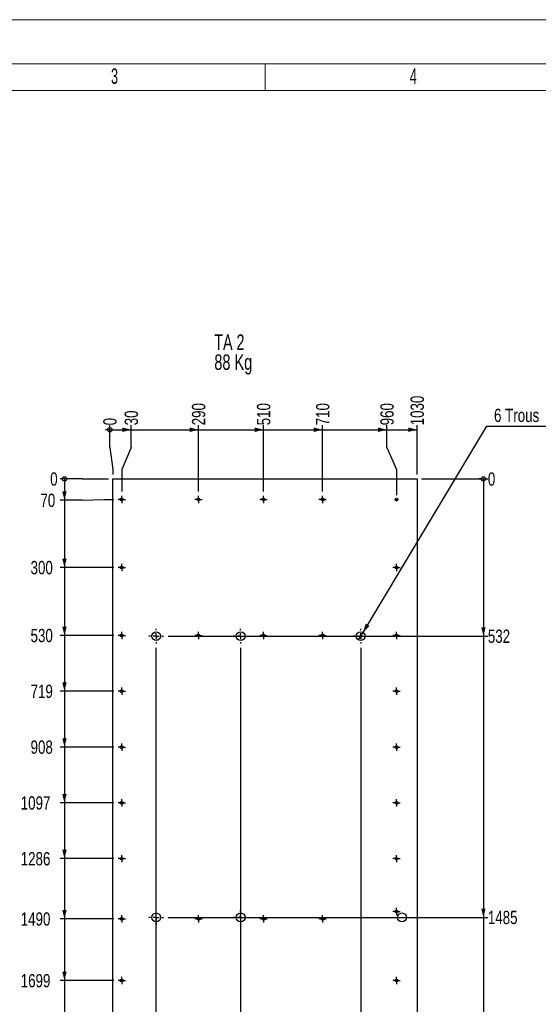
# Model space of a CAD drawing. Header units: millimetres. Extents: x 0 to 841, y 0 to 594.
# Tile 39 of 56: x 163 to 280, y 372 to 594. Entities that reach past the tile are written whole.
import ezdxf

# ---------------------------------------------------------------- set-up
doc = ezdxf.new("R2010")
doc.units = ezdxf.units.MM
doc.linetypes.add('CENTERX2', pattern=[20.32, 12.7, -2.54, 2.54, -2.54])
for name, color, linetype in [('COTES', 1, 'Continuous'), ('NOTES', 6, 'Continuous'), ('TRAIT-MIXTES', 3, 'CENTERX2')]:
    doc.layers.add(name, color=color, linetype=linetype)
doc.layers.add('TRAIT-FORT', color=4, linetype='Continuous', lineweight=25)
doc.styles.add('SLDTEXTSTYLE0', font='TXT', dxfattribs={"width": 0.75})
doc.styles.add('SLDTEXTSTYLE1', font='TXT', dxfattribs={"width": 0.7})
doc.styles.add('SLDTEXTSTYLE2', font='TXT', dxfattribs={"width": 0.6875})
doc.styles.add('SLDTEXTSTYLE3', font='TXT', dxfattribs={"width": 0.605})
doc.dimstyles.new('SLDDIMSTYLE2', dxfattribs={"dimtxt": 3, "dimasz": 0.333333, "dimexe": 0, "dimexo": 0.0625, "dimgap": 0.75, "dimtad": 0, "dimtih": 1, "dimtoh": 1, "dimdec": 0, "dimlfac": 15, "dimrnd": 1e-09, "dimdsep": 46, "dimtxsty": 'SLDTEXTSTYLE0', "dimblk1": 'ORIGIN', "dimblk2": 'ORIGIN', "dimsah": 1, "dimcen": 0.09, "dimadec": 0, "dimazin": 2, "dimtfac": 1, "dimtdec": 0, "dimtofl": 0, "dimtmove": 0, "dimatfit": 3, "dimldrblk": 'ORIGIN', "dimfxl": 1, "dimfrac": 2, "dimtolj": 1, "dimtzin": 12, "dimarcsym": 0})
doc.dimstyles.new('SLDDIMSTYLE3', dxfattribs={"dimtxt": 3, "dimasz": 2, "dimexe": 0, "dimexo": 0.0625, "dimgap": 0.75, "dimtad": 0, "dimtih": 1, "dimtoh": 1, "dimdec": 0, "dimlfac": 15, "dimrnd": 1e-09, "dimzin": 12, "dimdsep": 46, "dimtxsty": 'SLDTEXTSTYLE0', "dimsah": 1, "dimcen": 0.09, "dimadec": 0, "dimazin": 3, "dimtfac": 1, "dimtdec": 0, "dimtofl": 0, "dimtmove": 0, "dimatfit": 3, "dimfxl": 1, "dimfrac": 2, "dimtolj": 1, "dimtzin": 12, "dimarcsym": 0})
doc.dimstyles.new('SLDDIMSTYLE4', dxfattribs={"dimtxt": 3, "dimasz": 2, "dimexe": 0, "dimexo": 0.0625, "dimgap": 0.75, "dimtad": 0, "dimtih": 1, "dimtoh": 1, "dimdec": 0, "dimlfac": 15, "dimrnd": 1e-09, "dimzin": 12, "dimdsep": 46, "dimtxsty": 'SLDTEXTSTYLE0', "dimblk1": 'NONE', "dimsah": 1, "dimcen": 0, "dimadec": 0, "dimazin": 3, "dimtfac": 1, "dimtdec": 0, "dimtmove": 0, "dimatfit": 3, "dimldrblk": 'NONE', "dimfxl": 1, "dimfrac": 2, "dimtolj": 1, "dimtzin": 12, "dimarcsym": 0})

# ---------------------------------------------------------------- blocks, each defined once
blk = doc.blocks.new('SW_NOTE_4')
at = {"layer": 'NOTES', "color": 0, "char_height": 3.5, "attachment_point": 1}
for s, insert, style in [('TA 2', (0, 4.51), 'SLDTEXTSTYLE2'), ('88 Kg', (0, -0.01), 'SLDTEXTSTYLE1')]:
    blk.add_mtext(s, dxfattribs=dict(at, insert=insert, style=style))
blk = doc.blocks.new('_ORIGIN')
at = {"color": 0, "linetype": 'ByBlock', "lineweight": -2}
blk.add_line((0, 0), (-1, 0), dxfattribs=at)
blk.add_circle((0, 0), 0.5, dxfattribs=at)
blk = doc.blocks.new('_D_140')
at = {"layer": 'COTES', "color": 1, "transparency": 16777216}
for p, q in [((183.21, 497.36), (183.21, 502.36)), ((183.21, 497.36), (183.88, 492.36)), ((183.88, 492.36), (183.88, 491.25))]:
    blk.add_line(p, q, dxfattribs=at)
blk.add_blockref('_ORIGIN', (183.21, 501.36), dxfattribs=at)
at = {"layer": 'COTES', "color": 1, "transparency": 16777216, "insert": (181.72, 502.36), "char_height": 3, "attachment_point": 1, "rotation": 90, "style": 'SLDTEXTSTYLE0'}
blk.add_mtext('0', dxfattribs=at)
blk = doc.blocks.new('_D_141')
at = {"layer": 'COTES', "color": 1, "transparency": 16777216}
for p, q in [((183.21, 501.36), (188.03, 501.36)), ((188.03, 497.36), (188.03, 502.36)), ((188.03, 497.36), (185.88, 492.36)), ((185.88, 492.36), (185.88, 487.4))]:
    blk.add_line(p, q, dxfattribs=at)
blk.add_solid([(188.03, 501.36), (186.03, 501.86), (186.03, 500.86)], dxfattribs=at)
at = {"layer": 'COTES', "color": 1, "transparency": 16777216, "insert": (186.54, 502.36), "char_height": 3, "attachment_point": 1, "rotation": 90, "style": 'SLDTEXTSTYLE0'}
blk.add_mtext('30', dxfattribs=at)
blk = doc.blocks.new('_D_142')
at = {"layer": 'COTES', "color": 1, "transparency": 16777216}
for p, q in [((188.03, 501.36), (203.22, 501.36)), ((203.22, 487.4), (203.22, 502.36))]:
    blk.add_line(p, q, dxfattribs=at)
blk.add_solid([(203.22, 501.36), (201.22, 501.86), (201.22, 500.86)], dxfattribs=at)
at = {"layer": 'COTES', "color": 1, "transparency": 16777216, "insert": (201.73, 502.36), "char_height": 3, "attachment_point": 1, "rotation": 90, "style": 'SLDTEXTSTYLE0'}
blk.add_mtext('290', dxfattribs=at)
blk = doc.blocks.new('_D_143')
at = {"layer": 'COTES', "color": 1, "transparency": 16777216}
for p, q in [((203.22, 501.36), (217.88, 501.36)), ((217.88, 487.4), (217.88, 502.36))]:
    blk.add_line(p, q, dxfattribs=at)
blk.add_solid([(217.88, 501.36), (215.88, 501.86), (215.88, 500.86)], dxfattribs=at)
at = {"layer": 'COTES', "color": 1, "transparency": 16777216, "insert": (216.4, 502.36), "char_height": 3, "attachment_point": 1, "rotation": 90, "style": 'SLDTEXTSTYLE0'}
blk.add_mtext('510', dxfattribs=at)
blk = doc.blocks.new('_D_144')
at = {"layer": 'COTES', "color": 1, "transparency": 16777216}
for p, q in [((217.88, 501.36), (231.22, 501.36)), ((231.22, 487.4), (231.22, 502.36))]:
    blk.add_line(p, q, dxfattribs=at)
blk.add_solid([(231.22, 501.36), (229.22, 501.86), (229.22, 500.86)], dxfattribs=at)
at = {"layer": 'COTES', "color": 1, "transparency": 16777216, "insert": (229.73, 502.36), "char_height": 3, "attachment_point": 1, "rotation": 90, "style": 'SLDTEXTSTYLE0'}
blk.add_mtext('710', dxfattribs=at)
blk = doc.blocks.new('_D_145')
at = {"layer": 'COTES', "color": 1, "transparency": 16777216}
for p, q in [((231.22, 501.36), (245.74, 501.36)), ((245.74, 497.36), (245.74, 502.36)), ((245.74, 497.36), (247.88, 492.36)), ((247.88, 492.36), (247.88, 486.59))]:
    blk.add_line(p, q, dxfattribs=at)
blk.add_solid([(245.74, 501.36), (243.74, 501.86), (243.74, 500.86)], dxfattribs=at)
at = {"layer": 'COTES', "color": 1, "transparency": 16777216, "insert": (244.25, 502.36), "char_height": 3, "attachment_point": 1, "rotation": 90, "style": 'SLDTEXTSTYLE0'}
blk.add_mtext('960', dxfattribs=at)
blk = doc.blocks.new('_D_146')
at = {"layer": 'COTES', "color": 1, "transparency": 16777216}
for p, q in [((245.74, 501.36), (252.55, 501.36)), ((252.55, 491.25), (252.55, 502.36))]:
    blk.add_line(p, q, dxfattribs=at)
blk.add_solid([(252.55, 501.36), (250.55, 501.86), (250.55, 500.86)], dxfattribs=at)
at = {"layer": 'COTES', "color": 1, "transparency": 16777216, "insert": (251.06, 502.36), "char_height": 3, "attachment_point": 1, "rotation": 90, "style": 'SLDTEXTSTYLE0'}
blk.add_mtext('1030', dxfattribs=at)
blk = doc.blocks.new('_D_148')
at = {"layer": 'COTES', "color": 1, "transparency": 16777216}
for p, q in [((193.68, 287.4), (193.68, 452.09)), ((192.54, 282.4), (193.68, 287.4)), ((192.54, 282.4), (192.54, 277.4)), ((183.88, 278.4), (192.54, 278.4))]:
    blk.add_line(p, q, dxfattribs=at)
blk.add_solid([(192.54, 278.4), (190.54, 278.9), (190.54, 277.9)], dxfattribs=at)
at = {"layer": 'COTES', "color": 1, "transparency": 16777216, "insert": (191.05, 270.75), "char_height": 3, "attachment_point": 1, "rotation": 90, "style": 'SLDTEXTSTYLE0'}
blk.add_mtext('147', dxfattribs=at)
blk = doc.blocks.new('_D_149')
at = {"layer": 'COTES', "color": 1, "transparency": 16777216}
for p, q in [((212.72, 452.09), (212.72, 277.4)), ((192.54, 278.4), (212.72, 278.4))]:
    blk.add_line(p, q, dxfattribs=at)
blk.add_solid([(212.72, 278.4), (210.72, 278.9), (210.72, 277.9)], dxfattribs=at)
at = {"layer": 'COTES', "color": 1, "transparency": 16777216, "insert": (211.24, 270.75), "char_height": 3, "attachment_point": 1, "rotation": 90, "style": 'SLDTEXTSTYLE0'}
blk.add_mtext('433', dxfattribs=at)
blk = doc.blocks.new('_D_150')
at = {"layer": 'COTES', "color": 1, "transparency": 16777216}
for p, q in [((239.81, 452.09), (239.81, 277.4)), ((212.72, 278.4), (239.81, 278.4))]:
    blk.add_line(p, q, dxfattribs=at)
blk.add_solid([(239.81, 278.4), (237.81, 278.9), (237.81, 277.9)], dxfattribs=at)
at = {"layer": 'COTES', "color": 1, "transparency": 16777216, "insert": (238.33, 270.75), "char_height": 3, "attachment_point": 1, "rotation": 90, "style": 'SLDTEXTSTYLE0'}
blk.add_mtext('839', dxfattribs=at)
blk = doc.blocks.new('_D_152')
at = {"layer": 'COTES', "color": 1, "transparency": 16777216}
for p, q in [((176.97, 490.25), (171.97, 490.25)), ((176.97, 490.25), (181.97, 490.25)), ((181.97, 490.25), (182.88, 490.25))]:
    blk.add_line(p, q, dxfattribs=at)
blk.add_blockref('_ORIGIN', (172.97, 490.25), dxfattribs=at)
at = {"layer": 'COTES', "color": 1, "transparency": 16777216, "insert": (169.75, 491.74), "char_height": 3, "attachment_point": 1, "style": 'SLDTEXTSTYLE0'}
blk.add_mtext('0', dxfattribs=at)
blk = doc.blocks.new('_D_153')
at = {"layer": 'COTES', "color": 1, "transparency": 16777216}
for p, q in [((172.97, 490.25), (172.97, 485.44)), ((176.97, 485.44), (171.97, 485.44)), ((176.97, 485.44), (181.97, 485.59)), ((181.97, 485.59), (184.07, 485.59))]:
    blk.add_line(p, q, dxfattribs=at)
blk.add_solid([(172.97, 485.44), (173.47, 487.44), (172.47, 487.44)], dxfattribs=at)
at = {"layer": 'COTES', "color": 1, "transparency": 16777216, "insert": (167.54, 486.93), "char_height": 3, "attachment_point": 1, "style": 'SLDTEXTSTYLE0'}
blk.add_mtext('70', dxfattribs=at)
blk = doc.blocks.new('_D_154')
at = {"layer": 'COTES', "color": 1, "transparency": 16777216}
for p, q in [((172.97, 485.44), (172.97, 470.25)), ((184.07, 470.25), (171.97, 470.25))]:
    blk.add_line(p, q, dxfattribs=at)
blk.add_solid([(172.97, 470.25), (173.47, 472.25), (172.47, 472.25)], dxfattribs=at)
at = {"layer": 'COTES', "color": 1, "transparency": 16777216, "insert": (165.32, 471.74), "char_height": 3, "attachment_point": 1, "style": 'SLDTEXTSTYLE0'}
blk.add_mtext('300', dxfattribs=at)
blk = doc.blocks.new('_D_155')
at = {"layer": 'COTES', "color": 1, "transparency": 16777216}
for p, q in [((172.97, 470.25), (172.97, 454.92)), ((184.07, 454.92), (171.97, 454.92))]:
    blk.add_line(p, q, dxfattribs=at)
blk.add_solid([(172.97, 454.92), (173.47, 456.92), (172.47, 456.92)], dxfattribs=at)
at = {"layer": 'COTES', "color": 1, "transparency": 16777216, "insert": (165.32, 456.4), "char_height": 3, "attachment_point": 1, "style": 'SLDTEXTSTYLE0'}
blk.add_mtext('530', dxfattribs=at)
blk = doc.blocks.new('_D_156')
at = {"layer": 'COTES', "color": 1, "transparency": 16777216}
for p, q in [((172.97, 454.92), (172.97, 442.32)), ((184.07, 442.32), (171.97, 442.32))]:
    blk.add_line(p, q, dxfattribs=at)
blk.add_solid([(172.97, 442.32), (173.47, 444.32), (172.47, 444.32)], dxfattribs=at)
at = {"layer": 'COTES', "color": 1, "transparency": 16777216, "insert": (165.32, 443.8), "char_height": 3, "attachment_point": 1, "style": 'SLDTEXTSTYLE0'}
blk.add_mtext('719', dxfattribs=at)
blk = doc.blocks.new('_D_157')
at = {"layer": 'COTES', "color": 1, "transparency": 16777216}
for p, q in [((172.97, 442.32), (172.97, 429.72)), ((184.07, 429.72), (171.97, 429.72))]:
    blk.add_line(p, q, dxfattribs=at)
blk.add_solid([(172.97, 429.72), (173.47, 431.72), (172.47, 431.72)], dxfattribs=at)
at = {"layer": 'COTES', "color": 1, "transparency": 16777216, "insert": (165.32, 431.2), "char_height": 3, "attachment_point": 1, "style": 'SLDTEXTSTYLE0'}
blk.add_mtext('908', dxfattribs=at)
blk = doc.blocks.new('_D_158')
at = {"layer": 'COTES', "color": 1, "transparency": 16777216}
for p, q in [((172.97, 429.72), (172.97, 417.12)), ((184.07, 417.12), (171.97, 417.12))]:
    blk.add_line(p, q, dxfattribs=at)
blk.add_solid([(172.97, 417.12), (173.47, 419.12), (172.47, 419.12)], dxfattribs=at)
at = {"layer": 'COTES', "color": 1, "transparency": 16777216, "insert": (163.1, 418.6), "char_height": 3, "attachment_point": 1, "style": 'SLDTEXTSTYLE0'}
blk.add_mtext('1097', dxfattribs=at)
blk = doc.blocks.new('_D_159')
at = {"layer": 'COTES', "color": 1, "transparency": 16777216}
for p, q in [((172.97, 417.12), (172.97, 404.52)), ((184.07, 404.52), (171.97, 404.52))]:
    blk.add_line(p, q, dxfattribs=at)
blk.add_solid([(172.97, 404.52), (173.47, 406.52), (172.47, 406.52)], dxfattribs=at)
at = {"layer": 'COTES', "color": 1, "transparency": 16777216, "insert": (163.1, 406), "char_height": 3, "attachment_point": 1, "style": 'SLDTEXTSTYLE0'}
blk.add_mtext('1286', dxfattribs=at)
blk = doc.blocks.new('_D_160')
at = {"layer": 'COTES', "color": 1, "transparency": 16777216}
for p, q in [((172.97, 404.52), (172.97, 390.92)), ((184.07, 390.92), (171.97, 390.92))]:
    blk.add_line(p, q, dxfattribs=at)
blk.add_solid([(172.97, 390.92), (173.47, 392.92), (172.47, 392.92)], dxfattribs=at)
at = {"layer": 'COTES', "color": 1, "transparency": 16777216, "insert": (163.1, 392.4), "char_height": 3, "attachment_point": 1, "style": 'SLDTEXTSTYLE0'}
blk.add_mtext('1490', dxfattribs=at)
blk = doc.blocks.new('_D_161')
at = {"layer": 'COTES', "color": 1, "transparency": 16777216}
for p, q in [((172.97, 390.92), (172.97, 376.99)), ((184.07, 376.99), (171.97, 376.99))]:
    blk.add_line(p, q, dxfattribs=at)
blk.add_solid([(172.97, 376.99), (173.47, 378.99), (172.47, 378.99)], dxfattribs=at)
at = {"layer": 'COTES', "color": 1, "transparency": 16777216, "insert": (163.1, 378.47), "char_height": 3, "attachment_point": 1, "style": 'SLDTEXTSTYLE0'}
blk.add_mtext('1699', dxfattribs=at)
blk = doc.blocks.new('_D_162')
at = {"layer": 'COTES', "color": 1, "transparency": 16777216}
for p, q in [((172.97, 376.99), (172.97, 361.39)), ((184.07, 361.39), (171.97, 361.39))]:
    blk.add_line(p, q, dxfattribs=at)
blk.add_solid([(172.97, 361.39), (173.47, 363.39), (172.47, 363.39)], dxfattribs=at)
at = {"layer": 'COTES', "color": 1, "transparency": 16777216, "insert": (163.1, 362.87), "char_height": 3, "attachment_point": 1, "style": 'SLDTEXTSTYLE0'}
blk.add_mtext('1933', dxfattribs=at)
blk = doc.blocks.new('_D_163')
at = {"layer": 'COTES', "color": 1, "transparency": 16777216}
for p, q in [((172.97, 361.39), (172.97, 345.79)), ((184.07, 345.79), (171.97, 345.79))]:
    blk.add_line(p, q, dxfattribs=at)
blk.add_solid([(172.97, 345.79), (173.47, 347.79), (172.47, 347.79)], dxfattribs=at)
at = {"layer": 'COTES', "color": 1, "transparency": 16777216, "insert": (163.1, 347.27), "char_height": 3, "attachment_point": 1, "style": 'SLDTEXTSTYLE0'}
blk.add_mtext('2167', dxfattribs=at)
blk = doc.blocks.new('_D_164')
at = {"layer": 'COTES', "color": 1, "transparency": 16777216}
for p, q in [((172.97, 345.79), (172.97, 330.19)), ((184.07, 330.19), (171.97, 330.19))]:
    blk.add_line(p, q, dxfattribs=at)
blk.add_solid([(172.97, 330.19), (173.47, 332.19), (172.47, 332.19)], dxfattribs=at)
at = {"layer": 'COTES', "color": 1, "transparency": 16777216, "insert": (163.1, 331.67), "char_height": 3, "attachment_point": 1, "style": 'SLDTEXTSTYLE0'}
blk.add_mtext('2401', dxfattribs=at)
blk = doc.blocks.new('_D_165')
at = {"layer": 'COTES', "color": 1, "transparency": 16777216}
for p, q in [((172.97, 330.19), (172.97, 314.59)), ((184.07, 314.59), (171.97, 314.59))]:
    blk.add_line(p, q, dxfattribs=at)
blk.add_solid([(172.97, 314.59), (173.47, 316.59), (172.47, 316.59)], dxfattribs=at)
at = {"layer": 'COTES', "color": 1, "transparency": 16777216, "insert": (163.1, 316.07), "char_height": 3, "attachment_point": 1, "style": 'SLDTEXTSTYLE0'}
blk.add_mtext('2635', dxfattribs=at)
blk = doc.blocks.new('_D_166')
at = {"layer": 'COTES', "color": 1, "transparency": 16777216}
for p, q in [((172.97, 314.59), (172.97, 299.73)), ((176.97, 299.73), (171.97, 299.73)), ((176.97, 299.73), (181.97, 299.59)), ((181.97, 299.59), (184.07, 299.59))]:
    blk.add_line(p, q, dxfattribs=at)
blk.add_solid([(172.97, 299.73), (173.47, 301.73), (172.47, 301.73)], dxfattribs=at)
at = {"layer": 'COTES', "color": 1, "transparency": 16777216, "insert": (163.1, 301.22), "char_height": 3, "attachment_point": 1, "style": 'SLDTEXTSTYLE0'}
blk.add_mtext('2860', dxfattribs=at)
blk = doc.blocks.new('_D_167')
at = {"layer": 'COTES', "color": 1, "transparency": 16777216}
for p, q in [((172.97, 299.73), (172.97, 294.92)), ((182.88, 294.92), (171.97, 294.92))]:
    blk.add_line(p, q, dxfattribs=at)
blk.add_solid([(172.97, 294.92), (173.47, 296.92), (172.47, 296.92)], dxfattribs=at)
at = {"layer": 'COTES', "color": 1, "transparency": 16777216, "insert": (163.1, 296.4), "char_height": 3, "attachment_point": 1, "style": 'SLDTEXTSTYLE0'}
blk.add_mtext('2930', dxfattribs=at)
blk = doc.blocks.new('_D_168')
at = {"layer": 'COTES', "color": 1, "transparency": 16777216}
blk.add_line((253.55, 490.25), (268.5, 490.25), dxfattribs=at)
blk.add_blockref('_ORIGIN', (267.5, 490.25), dxfattribs=at)
at = {"layer": 'COTES', "color": 1, "transparency": 16777216, "insert": (268.5, 491.74), "char_height": 3, "attachment_point": 1, "style": 'SLDTEXTSTYLE0'}
blk.add_mtext('0', dxfattribs=at)
blk = doc.blocks.new('_D_169')
at = {"layer": 'COTES', "color": 1, "transparency": 16777216}
for p, q in [((267.5, 490.25), (267.5, 454.75)), ((196.34, 454.75), (268.5, 454.75))]:
    blk.add_line(p, q, dxfattribs=at)
blk.add_solid([(267.5, 454.75), (268, 456.75), (267, 456.75)], dxfattribs=at)
at = {"layer": 'COTES', "color": 1, "transparency": 16777216, "insert": (268.5, 456.24), "char_height": 3, "attachment_point": 1, "style": 'SLDTEXTSTYLE0'}
blk.add_mtext('532', dxfattribs=at)
blk = doc.blocks.new('_D_170')
at = {"layer": 'COTES', "color": 1, "transparency": 16777216}
for p, q in [((267.5, 454.75), (267.5, 391.25)), ((196.34, 391.25), (268.5, 391.25))]:
    blk.add_line(p, q, dxfattribs=at)
blk.add_solid([(267.5, 391.25), (268, 393.25), (267, 393.25)], dxfattribs=at)
at = {"layer": 'COTES', "color": 1, "transparency": 16777216, "insert": (268.5, 392.74), "char_height": 3, "attachment_point": 1, "style": 'SLDTEXTSTYLE0'}
blk.add_mtext('1485', dxfattribs=at)
blk = doc.blocks.new('_D_171')
at = {"layer": 'COTES', "color": 1, "transparency": 16777216}
for p, q in [((267.5, 391.25), (267.5, 294.92)), ((253.55, 294.92), (268.5, 294.92))]:
    blk.add_line(p, q, dxfattribs=at)
blk.add_solid([(267.5, 294.92), (268, 296.92), (267, 296.92)], dxfattribs=at)
at = {"layer": 'COTES', "color": 1, "transparency": 16777216, "insert": (268.5, 296.4), "char_height": 3, "attachment_point": 1, "style": 'SLDTEXTSTYLE0'}
blk.add_mtext('2930', dxfattribs=at)
blk = doc.blocks.new('_D_172')
at = {"layer": 'COTES', "color": 1, "transparency": 16777216}
for p, q in [((240.33, 455.61), (268.3, 502.2)), ((268.3, 502.2), (292.8, 502.2)), ((239.3, 453.9), (240.33, 455.61))]:
    blk.add_line(p, q, dxfattribs=at)
blk.add_solid([(240.33, 455.61), (241.78, 457.07), (240.93, 457.58)], dxfattribs=at)
at = {"layer": 'COTES', "color": 1, "transparency": 16777216, "char_height": 3, "attachment_point": 1, "style": 'SLDTEXTSTYLE0'}
for s, insert in [('6 Trous', (269.89, 506.11)), ('%%c', (283.84, 506.07)), ('30', (288.36, 506.11))]:
    blk.add_mtext(s, dxfattribs=dict(at, insert=insert))
blk = doc.blocks.new('_NONE')
blk = doc.blocks.new('SW_CENTERMARKSYMBOL_48')
at = {"layer": 'TRAIT-MIXTES', "color": 0}
for p, q in [((-0.67, 0), (-0.82, 0)), ((0, 0), (-0.67, 0)), ((0, 0.67), (0, 0.82)), ((0, 0), (0, 0.67)), ((0, 0), (0, -0.67)), ((0, 0), (0.67, 0)), ((0.67, 0), (0.82, 0)), ((0, -0.67), (0, -0.82))]:
    blk.add_line(p, q, dxfattribs=at)
blk = doc.blocks.new('SW_CENTERMARKSYMBOL_53')
at = {"layer": 'TRAIT-MIXTES', "color": 0}
for p, q in [((-0.67, 0), (-0.82, 0)), ((0, 0), (-0.67, 0)), ((0, 0.67), (0, 0.82)), ((0, 0), (0, 0.67)), ((0, 0), (0, -0.67)), ((0, 0), (0.67, 0)), ((0.67, 0), (0.82, 0)), ((0, -0.67), (0, -0.82))]:
    blk.add_line(p, q, dxfattribs=at)
blk = doc.blocks.new('SW_CENTERMARKSYMBOL_54')
at = {"layer": 'TRAIT-MIXTES', "color": 0}
for p, q in [((-0.67, 0), (-0.82, 0)), ((0, 0), (-0.67, 0)), ((0, 0.67), (0, 0.82)), ((0, 0), (0, 0.67)), ((0, 0), (0, -0.67)), ((0, 0), (0.67, 0)), ((0.67, 0), (0.82, 0)), ((0, -0.67), (0, -0.82))]:
    blk.add_line(p, q, dxfattribs=at)
blk = doc.blocks.new('SW_CENTERMARKSYMBOL_55')
at = {"layer": 'TRAIT-MIXTES', "color": 0}
for p, q in [((-0.67, 0), (-0.82, 0)), ((0, 0), (-0.67, 0)), ((0, 0.67), (0, 0.82)), ((0, 0), (0, 0.67)), ((0, 0), (0, -0.67)), ((0, 0), (0.67, 0)), ((0.67, 0), (0.82, 0)), ((0, -0.67), (0, -0.82))]:
    blk.add_line(p, q, dxfattribs=at)
blk = doc.blocks.new('SW_CENTERMARKSYMBOL_56')
at = {"layer": 'TRAIT-MIXTES', "color": 0}
for p, q in [((-0.67, 0), (-0.82, 0)), ((0, 0), (-0.67, 0)), ((0, 0.67), (0, 0.82)), ((0, 0), (0, 0.67)), ((0, 0), (0, -0.67)), ((0, 0), (0.67, 0)), ((0.67, 0), (0.82, 0)), ((0, -0.67), (0, -0.82))]:
    blk.add_line(p, q, dxfattribs=at)
blk = doc.blocks.new('SW_CENTERMARKSYMBOL_57')
at = {"layer": 'TRAIT-MIXTES', "color": 0}
for p, q in [((-0.67, 0), (-0.82, 0)), ((0, 0), (-0.67, 0)), ((0, 0.67), (0, 0.82)), ((0, 0), (0, 0.67)), ((0, 0), (0, -0.67)), ((0, 0), (0.67, 0)), ((0.67, 0), (0.82, 0)), ((0, -0.67), (0, -0.82))]:
    blk.add_line(p, q, dxfattribs=at)
blk = doc.blocks.new('SW_CENTERMARKSYMBOL_58')
at = {"layer": 'TRAIT-MIXTES', "color": 0}
for p, q in [((-0.67, 0), (-0.82, 0)), ((0, 0), (-0.67, 0)), ((0, 0.67), (0, 0.82)), ((0, 0), (0, 0.67)), ((0, 0), (0, -0.67)), ((0, 0), (0.67, 0)), ((0.67, 0), (0.82, 0)), ((0, -0.67), (0, -0.82))]:
    blk.add_line(p, q, dxfattribs=at)
blk = doc.blocks.new('SW_CENTERMARKSYMBOL_59')
at = {"layer": 'TRAIT-MIXTES', "color": 0}
for p, q in [((-0.67, 0), (-0.82, 0)), ((0, 0), (-0.67, 0)), ((0, 0.67), (0, 0.82)), ((0, 0), (0, 0.67)), ((0, 0), (0, -0.67)), ((0, 0), (0.67, 0)), ((0.67, 0), (0.82, 0)), ((0, -0.67), (0, -0.82))]:
    blk.add_line(p, q, dxfattribs=at)
blk = doc.blocks.new('SW_CENTERMARKSYMBOL_60')
at = {"layer": 'TRAIT-MIXTES', "color": 0}
for p, q in [((-0.67, 0), (-0.82, 0)), ((0, 0), (-0.67, 0)), ((0, 0.67), (0, 0.82)), ((0, 0), (0, 0.67)), ((0, 0), (0, -0.67)), ((0, 0), (0.67, 0)), ((0.67, 0), (0.82, 0)), ((0, -0.67), (0, -0.82))]:
    blk.add_line(p, q, dxfattribs=at)
blk = doc.blocks.new('SW_CENTERMARKSYMBOL_61')
at = {"layer": 'TRAIT-MIXTES', "color": 0}
for p, q in [((-0.67, 0), (-0.82, 0)), ((0, 0), (-0.67, 0)), ((0, 0.67), (0, 0.82)), ((0, 0), (0, 0.67)), ((0, 0), (0, -0.67)), ((0, 0), (0.67, 0)), ((0.67, 0), (0.82, 0)), ((0, -0.67), (0, -0.82))]:
    blk.add_line(p, q, dxfattribs=at)
blk = doc.blocks.new('SW_CENTERMARKSYMBOL_62')
at = {"layer": 'TRAIT-MIXTES', "color": 0}
for p, q in [((-0.67, 0), (-0.82, 0)), ((0, 0), (-0.67, 0)), ((0, 0.67), (0, 0.82)), ((0, 0), (0, 0.67)), ((0, 0), (0, -0.67)), ((0, 0), (0.67, 0)), ((0.67, 0), (0.82, 0)), ((0, -0.67), (0, -0.82))]:
    blk.add_line(p, q, dxfattribs=at)
blk = doc.blocks.new('SW_CENTERMARKSYMBOL_63')
at = {"layer": 'TRAIT-MIXTES', "color": 0}
for p, q in [((-0.67, 0), (-0.82, 0)), ((0, 0), (-0.67, 0)), ((0, 0.67), (0, 0.82)), ((0, 0), (0, 0.67)), ((0, 0), (0, -0.67)), ((0, 0), (0.67, 0)), ((0.67, 0), (0.82, 0)), ((0, -0.67), (0, -0.82))]:
    blk.add_line(p, q, dxfattribs=at)
blk = doc.blocks.new('SW_CENTERMARKSYMBOL_69')
at = {"layer": 'TRAIT-MIXTES', "color": 0}
for p, q in [((-0.67, 0), (-0.82, 0)), ((0, 0), (-0.67, 0)), ((0, 0.67), (0, 0.82)), ((0, 0), (0, 0.67)), ((0, 0), (0, -0.67)), ((0, 0), (0.67, 0)), ((0.67, 0), (0.82, 0)), ((0, -0.67), (0, -0.82))]:
    blk.add_line(p, q, dxfattribs=at)
blk = doc.blocks.new('SW_CENTERMARKSYMBOL_70')
at = {"layer": 'TRAIT-MIXTES', "color": 0}
for p, q in [((-0.67, 0), (-0.82, 0)), ((0, 0), (-0.67, 0)), ((0, 0.67), (0, 0.82)), ((0, 0), (0, 0.67)), ((0, 0), (0, -0.67)), ((0, 0), (0.67, 0)), ((0.67, 0), (0.82, 0)), ((0, -0.67), (0, -0.82))]:
    blk.add_line(p, q, dxfattribs=at)
blk = doc.blocks.new('SW_CENTERMARKSYMBOL_71')
at = {"layer": 'TRAIT-MIXTES', "color": 0}
for p, q in [((-0.67, 0), (-0.82, 0)), ((0, 0), (-0.67, 0)), ((0, 0.67), (0, 0.82)), ((0, 0), (0, 0.67)), ((0, 0), (0, -0.67)), ((0, 0), (0.67, 0)), ((0.67, 0), (0.82, 0)), ((0, -0.67), (0, -0.82))]:
    blk.add_line(p, q, dxfattribs=at)
blk = doc.blocks.new('SW_CENTERMARKSYMBOL_72')
at = {"layer": 'TRAIT-MIXTES', "color": 0}
for p, q in [((-0.67, 0), (-0.82, 0)), ((0, 0), (-0.67, 0)), ((0, 0.67), (0, 0.82)), ((0, 0), (0, 0.67)), ((0, 0), (0, -0.67)), ((0, 0), (0.67, 0)), ((0.67, 0), (0.82, 0)), ((0, -0.67), (0, -0.82))]:
    blk.add_line(p, q, dxfattribs=at)
blk = doc.blocks.new('SW_CENTERMARKSYMBOL_73')
at = {"layer": 'TRAIT-MIXTES', "color": 0}
for p, q in [((-0.67, 0), (-0.82, 0)), ((0, 0), (-0.67, 0)), ((0, 0.67), (0, 0.82)), ((0, 0), (0, 0.67)), ((0, 0), (0, -0.67)), ((0, 0), (0.67, 0)), ((0.67, 0), (0.82, 0)), ((0, -0.67), (0, -0.82))]:
    blk.add_line(p, q, dxfattribs=at)
blk = doc.blocks.new('SW_CENTERMARKSYMBOL_74')
at = {"layer": 'TRAIT-MIXTES', "color": 0}
for p, q in [((-0.67, 0), (-0.82, 0)), ((0, 0), (-0.67, 0)), ((0, 0.67), (0, 0.82)), ((0, 0), (0, 0.67)), ((0, 0), (0, -0.67)), ((0, 0), (0.67, 0)), ((0.67, 0), (0.82, 0)), ((0, -0.67), (0, -0.82))]:
    blk.add_line(p, q, dxfattribs=at)
blk = doc.blocks.new('SW_CENTERMARKSYMBOL_75')
at = {"layer": 'TRAIT-MIXTES', "color": 0}
for p, q in [((-0.67, 0), (-0.82, 0)), ((0, 0), (-0.67, 0)), ((0, 0.67), (0, 0.82)), ((0, 0), (0, 0.67)), ((0, 0), (0, -0.67)), ((0, 0), (0.67, 0)), ((0.67, 0), (0.82, 0)), ((0, -0.67), (0, -0.82))]:
    blk.add_line(p, q, dxfattribs=at)
blk = doc.blocks.new('SW_CENTERMARKSYMBOL_76')
at = {"layer": 'TRAIT-MIXTES', "color": 0}
for p, q in [((-0.67, 0), (-0.82, 0)), ((0, 0), (-0.67, 0)), ((0, 0.67), (0, 0.82)), ((0, 0), (0, 0.67)), ((0, 0), (0, -0.67)), ((0, 0), (0.67, 0)), ((0.67, 0), (0.82, 0)), ((0, -0.67), (0, -0.82))]:
    blk.add_line(p, q, dxfattribs=at)
blk = doc.blocks.new('SW_CENTERMARKSYMBOL_77')
at = {"layer": 'TRAIT-MIXTES', "color": 0}
for p, q in [((-0.67, 0), (-0.82, 0)), ((0, 0), (-0.67, 0)), ((0, 0.67), (0, 0.82)), ((0, 0), (0, 0.67)), ((0, 0), (0, -0.67)), ((0, 0), (0.67, 0)), ((0.67, 0), (0.82, 0)), ((0, -0.67), (0, -0.82))]:
    blk.add_line(p, q, dxfattribs=at)
blk = doc.blocks.new('SW_CENTERMARKSYMBOL_78')
at = {"layer": 'TRAIT-MIXTES', "color": 0}
for p, q in [((-0.67, 0), (-0.82, 0)), ((0, 0), (-0.67, 0)), ((0, 0.67), (0, 0.82)), ((0, 0), (0, 0.67)), ((0, 0), (0, -0.67)), ((0, 0), (0.67, 0)), ((0.67, 0), (0.82, 0)), ((0, -0.67), (0, -0.82))]:
    blk.add_line(p, q, dxfattribs=at)
blk = doc.blocks.new('SW_CENTERMARKSYMBOL_79')
at = {"layer": 'TRAIT-MIXTES', "color": 0}
for p, q in [((-0.67, 0), (-0.82, 0)), ((0, 0), (-0.67, 0)), ((0, 0.67), (0, 0.82)), ((0, 0), (0, 0.67)), ((0, 0), (0, -0.67)), ((0, 0), (0.67, 0)), ((0.67, 0), (0.82, 0)), ((0, -0.67), (0, -0.82))]:
    blk.add_line(p, q, dxfattribs=at)
blk = doc.blocks.new('SW_CENTERMARKSYMBOL_80')
at = {"layer": 'TRAIT-MIXTES', "color": 0}
for p, q in [((-0.67, 0), (-0.82, 0)), ((0, 0), (-0.67, 0)), ((0, 0.67), (0, 0.82)), ((0, 0), (0, 0.67)), ((0, 0), (0, -0.67)), ((0, 0), (0.67, 0)), ((0.67, 0), (0.82, 0)), ((0, -0.67), (0, -0.82))]:
    blk.add_line(p, q, dxfattribs=at)
blk = doc.blocks.new('SW_CENTERMARKSYMBOL_81')
at = {"layer": 'TRAIT-MIXTES', "color": 0}
for p, q in [((-0.67, 0), (-0.82, 0)), ((0, 0), (-0.67, 0)), ((0, 0.67), (0, 0.82)), ((0, 0), (0, 0.67)), ((0, 0), (0, -0.67)), ((0, 0), (0.67, 0)), ((0.67, 0), (0.82, 0)), ((0, -0.67), (0, -0.82))]:
    blk.add_line(p, q, dxfattribs=at)
blk = doc.blocks.new('SW_CENTERMARKSYMBOL_82')
at = {"layer": 'TRAIT-MIXTES', "color": 0}
for p, q in [((-0.67, 0), (-0.82, 0)), ((0, 0), (-0.67, 0)), ((0, 0.67), (0, 0.82)), ((0, 0), (0, 0.67)), ((0, 0), (0, -0.67)), ((0, 0), (0.67, 0)), ((0.67, 0), (0.82, 0)), ((0, -0.67), (0, -0.82))]:
    blk.add_line(p, q, dxfattribs=at)
blk = doc.blocks.new('SW_CENTERMARKSYMBOL_83')
at = {"layer": 'TRAIT-MIXTES', "color": 0}
for p, q in [((-1.33, 0), (-1.67, 0)), ((0, 0), (-0.67, 0)), ((0, 1.33), (0, 1.67)), ((0, 0), (0, 0.67)), ((0, 0), (0, -0.67)), ((0, 0), (0.67, 0)), ((1.33, 0), (1.67, 0)), ((0, -1.33), (0, -1.67))]:
    blk.add_line(p, q, dxfattribs=at)
blk = doc.blocks.new('SW_CENTERMARKSYMBOL_84')
at = {"layer": 'TRAIT-MIXTES', "color": 0}
for p, q in [((-1.33, 0), (-1.67, 0)), ((0, 0), (-0.67, 0)), ((0, 1.33), (0, 1.67)), ((0, 0), (0, 0.67)), ((0, 0), (0, -0.67)), ((0, 0), (0.67, 0)), ((1.33, 0), (1.67, 0)), ((0, -1.33), (0, -1.67))]:
    blk.add_line(p, q, dxfattribs=at)
blk = doc.blocks.new('SW_CENTERMARKSYMBOL_85')
at = {"layer": 'TRAIT-MIXTES', "color": 0}
for p, q in [((-1.33, 0), (-1.67, 0)), ((0, 0), (-0.67, 0)), ((0, 1.33), (0, 1.67)), ((0, 0), (0, 0.67)), ((0, 0), (0, -0.67)), ((0, 0), (0.67, 0)), ((1.33, 0), (1.67, 0)), ((0, -1.33), (0, -1.67))]:
    blk.add_line(p, q, dxfattribs=at)
blk = doc.blocks.new('SW_CENTERMARKSYMBOL_86')
at = {"layer": 'TRAIT-MIXTES', "color": 0}
for p, q in [((-1.33, 0), (-1.67, 0)), ((0, 0), (-0.67, 0)), ((0, 1.33), (0, 1.67)), ((0, 0), (0, 0.67)), ((0, 0), (0, -0.67)), ((0, 0), (0.67, 0)), ((1.33, 0), (1.67, 0)), ((0, -1.33), (0, -1.67))]:
    blk.add_line(p, q, dxfattribs=at)
blk = doc.blocks.new('SW_CENTERMARKSYMBOL_87')
at = {"layer": 'TRAIT-MIXTES', "color": 0}
for p, q in [((-1.33, 0), (-1.67, 0)), ((0, 0), (-0.67, 0)), ((0, 1.33), (0, 1.67)), ((0, 0), (0, 0.67)), ((0, 0), (0, -0.67)), ((0, 0), (0.67, 0)), ((1.33, 0), (1.67, 0)), ((0, -1.33), (0, -1.67))]:
    blk.add_line(p, q, dxfattribs=at)

msp = doc.modelspace()

# ---------------------------------------------------------------- linework, layer by layer
at = {"color": 7, "linetype": 'Continuous', "lineweight": 18}
for p, q in [((841.00104, 593.94307), (0.00104, 593.94307)), ((831.00104, 583.94307), (10.00104, 583.94307)), ((218.25114, 577.94307), (218.25114, 583.94307)), ((16.00104, 577.94307), (825.00104, 577.94307))]:
    msp.add_line(p, q, dxfattribs=at)
at = {"layer": 'TRAIT-FORT', "color": 4, "linetype": 'Continuous', "lineweight": 25}
for p, q in [((183.88347, 490.25232), (252.5488, 490.25232)), ((183.88347, 294.91898), (183.88347, 490.25232)), ((252.5488, 490.25232), (252.5488, 294.91898))]:
    msp.add_line(p, q, dxfattribs=at)
for centre, radius in [((185.88214, 485.58565), 0.31333), ((185.88214, 485.58565), 0.15), ((203.21547, 485.58565), 0.31333), ((203.21547, 485.58565), 0.15), ((217.88214, 485.58565), 0.31333), ((217.88214, 485.58565), 0.15), ((231.21547, 485.58565), 0.31333), ((231.21547, 485.58565), 0.15), ((247.88214, 485.58565), 0.31333), ((247.88214, 485.58565), 0.15), ((185.88214, 470.25232), 0.31333), ((185.88214, 470.25232), 0.15), ((247.88214, 470.25232), 0.31333), ((247.88214, 470.25232), 0.15), ((193.6752, 454.75309), 1), ((212.72454, 454.75309), 1), ((239.81192, 454.75309), 1), ((185.88214, 454.91898), 0.31333), ((185.88214, 454.91898), 0.15), ((203.21547, 454.91898), 0.31333), ((203.21547, 454.91898), 0.15), ((217.88214, 454.91898), 0.31333), ((217.88214, 454.91898), 0.15), ((231.21547, 454.91898), 0.31333), ((231.21547, 454.91898), 0.15), ((247.88214, 454.91898), 0.31333), ((247.88214, 454.91898), 0.15), ((185.88214, 442.31898), 0.31333), ((185.88214, 442.31898), 0.15), ((247.88214, 442.31898), 0.31333), ((247.88214, 442.31898), 0.15), ((185.88214, 429.71898), 0.31333), ((185.88214, 429.71898), 0.15), ((247.88214, 429.71898), 0.31333), ((247.88214, 429.71898), 0.15), ((185.88214, 417.11898), 0.31333), ((185.88214, 417.11898), 0.15), ((247.88214, 417.11898), 0.31333), ((247.88214, 417.11898), 0.15), ((185.88214, 404.51898), 0.31333), ((185.88214, 404.51898), 0.15), ((247.88214, 404.51898), 0.31333), ((247.88214, 404.51898), 0.15), ((193.6752, 391.25349), 1), ((212.72454, 391.25349), 1), ((247.88214, 392.58565), 0.31333), ((247.88214, 392.58565), 0.15), ((249.12494, 391.25349), 1), ((185.88214, 390.91898), 0.31333), ((185.88214, 390.91898), 0.15), ((203.21547, 390.91898), 0.31333), ((203.21547, 390.91898), 0.15), ((217.88214, 390.91898), 0.31333), ((217.88214, 390.91898), 0.15), ((231.21547, 390.91898), 0.31333), ((231.21547, 390.91898), 0.15), ((185.88214, 376.98565), 0.31333), ((185.88214, 376.98565), 0.15), ((247.88214, 376.98565), 0.31333), ((247.88214, 376.98565), 0.15)]:
    msp.add_circle(centre, radius, dxfattribs=at)

# ---------------------------------------------------------------- block references
at = {"layer": 'NOTES', "color": 211}
msp.add_blockref('SW_NOTE_4', (206.78322, 518.38349), dxfattribs=at)
at = {"layer": 'TRAIT-MIXTES', "color": 3}
for name, p in [('SW_CENTERMARKSYMBOL_72', (185.88214, 485.58565)), ('SW_CENTERMARKSYMBOL_71', (203.21547, 485.58565)), ('SW_CENTERMARKSYMBOL_70', (217.88214, 485.58565)), ('SW_CENTERMARKSYMBOL_69', (231.21547, 485.58565)), ('SW_CENTERMARKSYMBOL_63', (185.88214, 470.25232)), ('SW_CENTERMARKSYMBOL_62', (247.88214, 470.25232)), ('SW_CENTERMARKSYMBOL_82', (185.88214, 454.91898)), ('SW_CENTERMARKSYMBOL_85', (193.6752, 454.75309)), ('SW_CENTERMARKSYMBOL_80', (203.21547, 454.91898)), ('SW_CENTERMARKSYMBOL_86', (212.72454, 454.75309)), ('SW_CENTERMARKSYMBOL_79', (217.88214, 454.91898)), ('SW_CENTERMARKSYMBOL_78', (231.21547, 454.91898)), ('SW_CENTERMARKSYMBOL_87', (239.81192, 454.75309)), ('SW_CENTERMARKSYMBOL_81', (247.88214, 454.91898)), ('SW_CENTERMARKSYMBOL_61', (185.88214, 442.31898)), ('SW_CENTERMARKSYMBOL_54', (247.88214, 442.31898)), ('SW_CENTERMARKSYMBOL_60', (185.88214, 429.71898)), ('SW_CENTERMARKSYMBOL_55', (247.88214, 429.71898)), ('SW_CENTERMARKSYMBOL_59', (185.88214, 417.11898)), ('SW_CENTERMARKSYMBOL_56', (247.88214, 417.11898)), ('SW_CENTERMARKSYMBOL_58', (185.88214, 404.51898)), ('SW_CENTERMARKSYMBOL_57', (247.88214, 404.51898)), ('SW_CENTERMARKSYMBOL_77', (185.88214, 390.91898)), ('SW_CENTERMARKSYMBOL_83', (193.6752, 391.25349)), ('SW_CENTERMARKSYMBOL_76', (203.21547, 390.91898)), ('SW_CENTERMARKSYMBOL_84', (212.72454, 391.25349)), ('SW_CENTERMARKSYMBOL_75', (217.88214, 390.91898)), ('SW_CENTERMARKSYMBOL_74', (231.21547, 390.91898)), ('SW_CENTERMARKSYMBOL_73', (247.88214, 392.58565)), ('SW_CENTERMARKSYMBOL_48', (185.88214, 376.98565)), ('SW_CENTERMARKSYMBOL_53', (247.88214, 376.98565))]:
    msp.add_blockref(name, p, dxfattribs=at)

# ---------------------------------------------------------------- texts
at = {"layer": 'NOTES', "color": 211, "char_height": 3.5, "attachment_point": 1, "style": 'SLDTEXTSTYLE3'}
for s, insert in [('3', (183.47612, 582.9437)), ('4', (250.89282, 582.9437))]:
    msp.add_mtext(s, dxfattribs=dict(at, insert=insert))

# ---------------------------------------------------------------- dimensions: what is measured, and where the dimension line sits
at = {"layer": 'COTES', "color": 1}
for feature_location, offset, dtype, origin, dimstyle, picture, middle in [((252.5488, 490.25232), (0, 12.11117), 1, (183.88347, 490.25232), 'SLDDIMSTYLE3', '_D_146', (252.5488, 506.79681)), ((203.21547, 486.40232), (0, 15.96117), 1, (183.88347, 490.25232), 'SLDDIMSTYLE3', '_D_142', (203.21547, 505.68848)), ((217.88214, 486.40232), (0, 15.96117), 1, (183.88347, 490.25232), 'SLDDIMSTYLE3', '_D_143', (217.88214, 505.68848)), ((231.21547, 486.40232), (0, 15.96117), 1, (183.88347, 490.25232), 'SLDDIMSTYLE3', '_D_144', (231.21547, 505.68848)), ((247.88214, 485.58565), (-2.14413, 16.77783), 1, (183.88347, 490.25232), 'SLDDIMSTYLE3', '_D_145', (245.73801, 505.68848)), ((185.88214, 486.40232), (2.14413, 15.96117), 1, (183.88347, 490.25232), 'SLDDIMSTYLE3', '_D_141', (188.02626, 504.58015)), ((183.8834693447, 490.2523151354), (-0.6745125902, 12.1111657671), 1, (183.8834693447, 490.2523151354), 'SLDDIMSTYLE2', '_D_140', (183.2089567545, 503.4718142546)), ((183.8834693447, 490.2523151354), (-11.912336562, 0), 0, (183.8834693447, 490.2523151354), 'SLDDIMSTYLE2', '_D_152', (170.8627994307, 490.2523151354)), ((252.548802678, 490.2523151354), (15.946638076, 0), 0, (252.548802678, 490.2523151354), 'SLDDIMSTYLE2', '_D_168', (269.603774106, 490.2523151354)), ((185.06547, 417.11898), (-13.09434, 0), 0, (183.88347, 490.25232), 'SLDDIMSTYLE3', '_D_158', (167.5378, 417.11898)), ((185.06547, 404.51898), (-13.09434, 0), 0, (183.88347, 490.25232), 'SLDDIMSTYLE3', '_D_159', (167.5378, 404.51898)), ((185.06547, 390.91898), (-13.09434, 0), 0, (183.88347, 490.25232), 'SLDDIMSTYLE3', '_D_160', (167.5378, 390.91898)), ((185.06547, 376.98565), (-13.09434, 0), 0, (183.88347, 490.25232), 'SLDDIMSTYLE3', '_D_161', (167.5378, 376.98565)), ((185.06547, 361.38565), (-13.09434, 0), 0, (183.88347, 490.25232), 'SLDDIMSTYLE3', '_D_162', (167.5378, 361.38565)), ((185.06547, 345.78565), (-13.09434, 0), 0, (183.88347, 490.25232), 'SLDDIMSTYLE3', '_D_163', (167.5378, 345.78565)), ((185.06547, 330.18565), (-13.09434, 0), 0, (183.88347, 490.25232), 'SLDDIMSTYLE3', '_D_164', (167.5378, 330.18565)), ((185.06547, 314.58565), (-13.09434, 0), 0, (183.88347, 490.25232), 'SLDDIMSTYLE3', '_D_165', (167.5378, 314.58565)), ((185.06547, 299.58565), (-13.09434, 0.14346), 0, (183.88347, 490.25232), 'SLDDIMSTYLE3', '_D_166', (167.5378, 299.72911)), ((183.88347, 294.91898), (-11.91234, 0), 0, (183.88347, 490.25232), 'SLDDIMSTYLE3', '_D_167', (167.5378, 294.91898)), ((185.06547, 470.25232), (-13.09434, 0), 0, (183.88347, 490.25232), 'SLDDIMSTYLE3', '_D_154', (168.64613, 470.25232)), ((185.06547, 454.91898), (-13.09434, 0), 0, (183.88347, 490.25232), 'SLDDIMSTYLE3', '_D_155', (168.64613, 454.91898)), ((185.06547, 442.31898), (-13.09434, 0), 0, (183.88347, 490.25232), 'SLDDIMSTYLE3', '_D_156', (168.64613, 442.31898)), ((185.06547, 429.71898), (-13.09434, 0), 0, (183.88347, 490.25232), 'SLDDIMSTYLE3', '_D_157', (168.64613, 429.71898)), ((185.06547, 485.58565), (-13.09434, -0.14346), 0, (183.88347, 490.25232), 'SLDDIMSTYLE3', '_D_153', (169.75447, 485.44219)), ((195.34187, 454.75309), (73.15357, 0), 0, (252.5488, 490.25232), 'SLDDIMSTYLE3', '_D_169', (271.82044, 454.75309)), ((195.34187, 391.25349), (73.15357, 0), 0, (252.5488, 490.25232), 'SLDDIMSTYLE3', '_D_170', (272.92877, 391.25349)), ((252.5488, 294.91898), (15.94664, 0), 0, (252.5488, 490.25232), 'SLDDIMSTYLE3', '_D_171', (272.92877, 294.91898)), ((193.6752, 453.08643), (-1.13493, -175.69007), 1, (183.88347, 294.91898), 'SLDDIMSTYLE3', '_D_148', (192.54027, 274.07136)), ((212.72454, 453.08643), (0, -175.69007), 1, (183.88347, 294.91898), 'SLDDIMSTYLE3', '_D_149', (212.72454, 274.07136)), ((239.81192, 453.08643), (0, -175.69007), 1, (183.88347, 294.91898), 'SLDDIMSTYLE3', '_D_150', (239.81192, 274.07136))]:
    dim = msp.add_ordinate_dim(feature_location=feature_location, offset=offset, dtype=dtype, origin=origin, dimstyle=dimstyle, dxfattribs=at)
    dim.commit()
    dim.dimension.update_dxf_attribs({"geometry": picture, "text_midpoint": middle})
dim = msp.add_diameter_dim_2p(p1=(239.29714, 453.89577), p2=(240.3267, 455.61042), text='6 Trous <>', dimstyle='SLDDIMSTYLE4', dxfattribs=at)
dim.commit()
dim.dimension.update_dxf_attribs({"geometry": '_D_172', "text_midpoint": (281.34284, 504.63956), "dimtype": 163})

doc.saveas('drawing.dxf')
